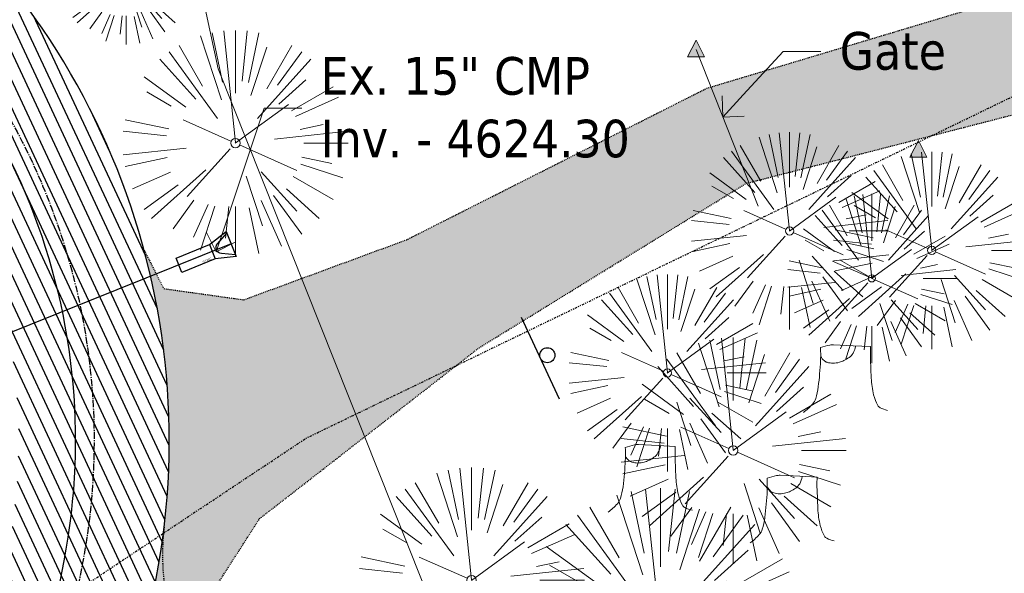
# Model space of a CAD drawing. Header units: feet. Extents: x 1134296 to 1140710, y 647902 to 649877.
# Tile 60 of 66: x 1135099 to 1135203, y 649111 to 649170. Entities that reach past the tile are written whole.
import ezdxf
from ezdxf import colors
from ezdxf.entities.mleader import LeaderData, LeaderLine
from ezdxf.lldxf.tags import DXFTag
from ezdxf.math import Vec2, Vec3

# ---------------------------------------------------------------- set-up
doc = ezdxf.new("R2010")
doc.units = ezdxf.units.FT
doc.header["$MEASUREMENT"] = 0
for name, pattern in [('CENTER2', [1.125, 0.75, -0.125, 0.125, -0.125]), ('DIVIDE2', [0.625, 0.25, -0.125, 0, -0.125, 0, -0.125]), ('RAD', [0.13, 0.08, -0.05])]:
    doc.linetypes.add(name, pattern=pattern)
for name, color, linetype in [('C-PRKG-ASPH', 5, 'Continuous'), ('C-PRKG-GRVL', 8, 'Continuous'), ('C-ROAD-ASPHALT', 1, 'Continuous'), ('C-ROAD-CNTR', 1, 'CENTER2'), ('C-ROAD-GRVL', 1, 'RAD'), ('C-UTIL-STRM-PIPE', 210, 'Continuous'), ('C-UTIL-STRM-STRC', 210, 'Continuous'), ('C-UTIL-WATER-MEP', 7, 'WATER (.5x)'), ('G-TEXT-ST02', 2, 'Continuous'), ('G-XREF', 7, 'Continuous'), ('V-FLOOD-PLAIN', 2, 'DIVIDE2'), ('V-PVMT-GRVL', 120, 'RAD'), ('V-SITE-SIGN', 222, 'Continuous')]:
    doc.layers.add(name, color=color, linetype=linetype)
for name, color, linetype, lineweight in [('V-ANNO-TEXT', 8, 'Continuous', 13), ('V-PVMT-HTCH-GRVL', 8, 'Continuous', 20), ('V-SITE-FENC', 8, 'Continuous', 18), ('V-SITE-SURV', 8, 'Continuous', 18), ('V-SITE-VEGE', 8, 'Continuous', 18), ('V-UTIL-POWR-LINE-UNDR', 8, 'EXIST_PROP POWER UNDERGROUND LINE 1', 15)]:
    doc.layers.add(name, color=color, linetype=linetype, lineweight=lineweight)
doc.styles.add('SEI-Dim & Leader', font='tahoma.ttf')
doc.styles.get("Standard").update_dxf_attribs({"font": 'arial.ttf'})
tags = doc.linetypes.add('EXIST_PROP POWER UNDERGROUND LINE 1', pattern='A,1.5,-0.2,["P-UG",Standard,S=0.08,R=0,X=-0.1,Y=-0.04],-0.3', length=2).pattern_tags.tags
tags[6] = DXFTag(74, 10)
tags = doc.linetypes.add('WATER (.5x)', pattern='A,0.75,-0.2,["W",Standard,S=0.08,R=0,X=-0.1,Y=-0.04],-0.05', length=1).pattern_tags.tags
tags[6] = DXFTag(74, 10)
pattern_1 = [(37.50000000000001, (0, 0), (-0.06299335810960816, 1.926823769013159), [0, -1.52, 0, -1.7, 0, -1.625]), (7.499999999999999, (0, 0), (1.769776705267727, 2.82214606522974), [0, -0.82, 0, -1.37, 0, -0.525]), (327.5, (-1.23, 0), (3.114141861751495, 0.005659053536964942), [0, -0.5, 0, -1.8, 0, -2.35]), (317.5, (-1.23, 0), (3.006126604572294, 0.8776755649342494), [0, -0.25, 0, -1.18, 0, -1.35])]

# ---------------------------------------------------------------- blocks, each defined once
blk = doc.blocks.new('V-SITE-Sign')
blk.add_line((-0.1202287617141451, 0), (0.119771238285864, 0))
blk.add_circle((-0.0002287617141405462, -0.01999999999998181), 0.02000000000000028)
blk = doc.blocks.new('*U806', base_point=(1135154.133, 649133.53))
at = {"xscale": 39.99999999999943, "yscale": 39.99999999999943, "zscale": 39.99999999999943, "rotation": 115}
blk.add_blockref('V-SITE-Sign', (1135154.133, 649133.53), dxfattribs=at)
blk = doc.blocks.new('V-SITE-VEGE-Coniferious Tree 2')
at = {"color": 0, "linetype": 'ByBlock'}
for p, q in [((-0.0574950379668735, 0.2703678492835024), (-0.1039851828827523, 0.4890788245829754)), ((-0.0003172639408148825, 0.0025937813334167), (-0.05229705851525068, 0.4972664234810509)), ((-3.601054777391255e-05, 0.2219193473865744), (-3.601054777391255e-05, 0.5000060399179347)), ((0.02890183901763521, 0.2753366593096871), (0.05222503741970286, 0.4972664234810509)), ((0.0571938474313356, 0.2692740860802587), (0.1039131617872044, 0.4890788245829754)), ((-0.06264093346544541, 0.1926377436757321), (-0.1545378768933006, 0.4755369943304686)), ((-0.1460065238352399, 0.2528363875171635), (-0.2500390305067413, 0.4330260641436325)), ((0.06850648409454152, 0.2109817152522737), (0.1382469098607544, 0.425630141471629)), ((0.139142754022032, 0.2410654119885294), (0.2499670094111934, 0.4330260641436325)), ((-0.07913071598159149, 0.1088658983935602), (-0.2939353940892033, 0.4045257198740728)), ((0.1868724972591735, 0.2572635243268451), (0.2938633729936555, 0.4045257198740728)), ((-0.1756943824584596, 0.1950752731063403), (-0.3346129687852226, 0.3715878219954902)), ((0.09777767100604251, 0.108636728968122), (0.3345409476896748, 0.3715878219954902)), ((-0.2201011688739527, 0.1598873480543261), (-0.4045617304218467, 0.2938993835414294)), ((0.1919663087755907, 0.1728666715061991), (0.3115823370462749, 0.2805763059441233)), ((0.2487690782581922, 0.143647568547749), (0.4329900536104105, 0.2500030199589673)), ((-0.2844040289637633, 0.1641894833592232), (-0.393144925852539, 0.2269610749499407)), ((0.2658942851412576, 0.1183972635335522), (0.4567507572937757, 0.2033670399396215)), ((-0.0009318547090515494, -0.0006770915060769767), (0.2349564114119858, 0.1707208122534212)), ((-0.2961437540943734, 0.06292784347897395), (-0.4891148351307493, 0.1039491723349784)), ((-0.01992166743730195, 0.008854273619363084), (-0.2318825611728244, 0.1032199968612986)), ((0.2872695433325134, 0.06106323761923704), (0.3884790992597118, 0.08257391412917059)), ((-0.3060292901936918, 0.03215663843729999), (-0.4973024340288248, 0.05226104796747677)), ((0.173080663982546, 0.01818771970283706), (0.497230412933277, 0.05226104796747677)), ((0.3024988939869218, 0), (0.4999700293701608, 0)), ((-0.2182782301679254, -0.02292736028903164), (-0.4973024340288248, -0.05226104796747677)), ((-0.02300503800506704, -0.02554197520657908), (-0.2137781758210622, -0.2373882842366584)), ((0.01849546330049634, -0.008260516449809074), (0.2719985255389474, -0.1211160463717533)), ((-0.302185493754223, -0.0642195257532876), (-0.4891148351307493, -0.1039491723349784)), ((0.2936342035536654, -0.06241742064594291), (0.4274066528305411, -0.09084484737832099)), ((0.2891445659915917, -0.09395946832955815), (0.4755009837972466, -0.1545018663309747)), ((-0.2881436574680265, -0.1282723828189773), (-0.4568227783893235, -0.2033670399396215)), ((-0.1320480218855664, -0.1188660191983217), (-0.3716238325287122, -0.3345769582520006)), ((0.1143820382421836, -0.1271057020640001), (0.2718110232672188, -0.301920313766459)), ((0.04781873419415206, -0.1473038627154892), (0.1192466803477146, -0.3671294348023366)), ((0.2555295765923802, -0.1475434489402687), (0.4329900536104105, -0.2500030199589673)), ((-0.254528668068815, -0.1848980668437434), (-0.4045617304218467, -0.2938993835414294)), ((0.2253521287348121, -0.2029399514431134), (0.3715518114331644, -0.3345769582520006)), ((0.1688618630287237, -0.2324611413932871), (0.2938633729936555, -0.4045257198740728)), ((-0.1842986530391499, -0.2536176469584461), (-0.2766747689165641, -0.3807650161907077)), ((-0.1213812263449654, -0.2725449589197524), (-0.1855903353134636, -0.4167758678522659)), ((0.1131111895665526, -0.2541280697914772), (0.2033310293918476, -0.4567867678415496)), ((-0.09098502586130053, -0.2799408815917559), (-0.1545378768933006, -0.4755369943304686)), ((-0.02966136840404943, -0.2817638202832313), (-0.04434904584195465, -0.4216092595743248)), ((-3.601054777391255e-05, -0.2817638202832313), (-3.601054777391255e-05, -0.5000060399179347)), ((0.06104806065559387, -0.2873055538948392), (0.1039131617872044, -0.4890788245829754))]:
    blk.add_line(p, q, dxfattribs=at)
blk.add_circle((-3.601054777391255e-05, 0), 0.02083358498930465)
blk = doc.blocks.new('V-SITE-VEGE-Stump')
for points in [[(-0.122905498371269, -0.01429599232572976, 0.05261256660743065), (-0.09863241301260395, 0.007697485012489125, 0.1061947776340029), (-0.09053039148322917, 0.02191696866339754, 0.04486152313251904), (-0.08374707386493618, 0.05273626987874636, 0.02007395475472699), (-0.07764030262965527, 0.1228815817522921, 0.01167487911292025), (-0.07732468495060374, 0.1363966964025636, 0.007866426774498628), (-0.07764030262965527, 0.1564565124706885)], [(-0.07764030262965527, 0.1564565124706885, -0.02766804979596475), (-0.05341885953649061, 0.1633605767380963, -0.0679781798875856), (-0.04316680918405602, 0.1642506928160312), (0.008593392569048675, 0.1616126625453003), (0.05395851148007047, 0.1590945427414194)], [(0.01506844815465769, 0.161253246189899, -0.08286378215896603), (0.008147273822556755, 0.1419669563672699, -0.1113242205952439), (-0.002098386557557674, 0.130555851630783, -0.03931328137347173), (-0.01592715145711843, 0.1222882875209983, -0.04919659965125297), (-0.02797848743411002, 0.1177254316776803, -0.06600187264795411), (-0.0446681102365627, 0.1155126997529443, -0.07018691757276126), (-0.06035359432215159, 0.1177254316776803, -0.1148593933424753), (-0.06850904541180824, 0.1222766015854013, -0.0759377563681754), (-0.07734269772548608, 0.1331671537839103)], [(0.05395851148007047, 0.1590945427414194, 0.004334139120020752), (0.05376627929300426, 0.1369184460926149, 0.00834373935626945), (0.05395851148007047, 0.1253997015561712), (0.05605689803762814, 0.07623641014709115, 0.04625247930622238), (0.06241632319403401, 0.03170819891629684, 0.06962485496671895), (0.07334360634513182, 0.00381048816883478, 0.1497246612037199), (0.07941695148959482, -0.001975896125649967, 0.05852299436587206), (0.09922370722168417, -0.009139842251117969)]]:
    blk.add_lwpolyline(points, format="xyb")
blk = doc.blocks.new('*U860', base_point=(1135154.133, 649133.53))
at = {"xscale": 39.99999999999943, "yscale": 39.99999999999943, "zscale": 39.99999999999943, "rotation": 115}
blk.add_blockref('V-SITE-Sign', (1135154.133, 649133.53), dxfattribs=at)
blk = doc.blocks.new('_Open90')
at = {"color": 0, "linetype": 'ByBlock', "lineweight": -2}
for p, q in [((-0.5, 0.5), (0, 0)), ((0, 0), (-1, 0)), ((0, 0), (-0.5, -0.5))]:
    blk.add_line(p, q, dxfattribs=at)
blk = doc.blocks.new('V-LEGL- Corner Location 5')
h = blk.add_hatch(color=256)
h.dxf.hatch_style = 1
h.paths.add_polyline_path([(2.775557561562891e-17, 0.4999999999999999), (-0.45342273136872, -0.383392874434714), (0.45342273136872, -0.383392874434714)])
at = {"flags": 128}
blk.add_lwpolyline([(-0.45342273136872, -0.383392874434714), (3.061616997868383e-17, 0.5), (0.4534227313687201, -0.383392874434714)], close=True, dxfattribs=at)
blk = doc.blocks.new('*U1387')
at = {"flags": 128}
blk.add_lwpolyline([(-1.556904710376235, -1.716130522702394), (-1.335741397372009, 0.5312260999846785), (1.33574139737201, -0.5312260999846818), (-0.04693617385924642, -2.316646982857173)], dxfattribs=at)
blk.add_lwpolyline([(1.161514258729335, -0.4619357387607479), (0.0186799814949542, -1.455964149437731, -0.609256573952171), (-1.013501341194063, -1.045464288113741), (-1.161514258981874, 0.4619357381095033)], format="xyb", dxfattribs=at)
blk.add_lwpolyline([(-1.462307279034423, -5.875526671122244), (-2.972275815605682, -5.275010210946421), (-1.556904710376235, -1.716130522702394), (-0.04693617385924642, -2.316646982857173)], close=True, dxfattribs=at)
at = {"layer": 'Defpoints'}
blk.add_text('15" FES', height=0.1999999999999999, rotation=68.28609562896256, dxfattribs=at).set_placement((-0.6383879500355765, -3.571890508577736))
blk = doc.blocks.new('C_PBASE-PACTOLA_02403811')
at = {"layer": 'C-ROAD-ASPHALT'}
blk.add_lwpolyline([(1134916.811965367, 648653.2299950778), (1134952.321656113, 648718.215074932, 0.01915469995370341), (1134969.657277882, 648753.0477392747), (1135036.873309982, 648902.1641641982, 0.009218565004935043), (1135044.254367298, 648919.3790657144), (1135101.509820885, 649060.0203951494, 0.04927264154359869), (1135107.544114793, 649080.3791714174), (1135113.245677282, 649110.0761826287, 0.3025232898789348), (1135079.742163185, 649189.7952543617), (1135017.583038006, 649231.0012923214, 0.03670103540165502), (1134952.658282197, 649267.4907225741), (1134930.361796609, 649277.95101182, 0.265468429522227), (1134828.518541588, 649269.7547374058), (1134807.494103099, 649255.3935736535, 0.04164346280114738), (1134780.654611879, 649233.5777859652), (1134706.829601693, 649162.5981949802, 0.05765878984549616), (1134625.196538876, 649063.6602364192, -0.5722564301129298), (1134616.582948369, 649064.0343807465), (1134601.857481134, 649091.7855040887)], format="xyb", dxfattribs=at)
at = {"layer": 'C-ROAD-CNTR', "flags": 128}
blk.add_lwpolyline([(1134682.815781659, 648422.2458494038), (1134669.21986276, 648425.8462855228, -0.1774687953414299), (1134620.150062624, 648460.1534391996), (1134616.502637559, 648465.3792168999, -0.1042089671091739), (1134576.197064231, 648560.2628234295), (1134558.554057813, 648650.0509356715, -0.01381007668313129), (1134553.979962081, 648677.2843639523), (1134544.902369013, 648742.2703875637, -0.09433329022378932), (1134550.434197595, 648854.3354307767), (1134558.997505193, 648889.7214101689, -0.1428635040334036), (1134712.374228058, 649156.8312964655), (1134786.199238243, 649227.8108874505, -0.04164346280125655), (1134812.006441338, 649248.7876063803), (1134833.030879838, 649263.1487701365, -0.2654684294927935), (1134926.96397912, 649270.7084407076), (1134949.260464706, 649260.2481514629, -0.03670103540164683), (1135013.162783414, 649224.3333579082), (1135075.321908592, 649183.1273199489, -0.3025232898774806), (1135105.389164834, 649111.5845632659), (1135099.687602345, 649081.8875520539, -0.04927264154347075), (1135094.100293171, 649063.036833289), (1135036.844839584, 648922.3955038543, -0.009218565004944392), (1135029.58001939, 648905.4517031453), (1134962.363987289, 648756.3352782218, -0.01915469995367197), (1134945.301367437, 648722.0511597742), (1134909.791676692, 648657.06607992, -0.111236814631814), (1134866.238656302, 648607.5744966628), (1134762.181369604, 648532.0907847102, 0.3229446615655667), (1134716.395894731, 648393.2215671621), (1134719.721086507, 648382.7059234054, -0.1714240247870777), (1134715.287797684, 648249.5554414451), (1134707.163513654, 648228.7837741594, -0.02272318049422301), (1134688.713657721, 648187.2766264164, 0.05045028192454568), (1134653.344169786, 648094.1277041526)], format="xyb", dxfattribs=at)
at = {"layer": 'C-ROAD-GRVL'}
blk.add_lwpolyline([(1135150.106472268, 649052.7142391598), (1135118.394372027, 649098.3364514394, -0.1835030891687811), (1135114.097630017, 649115.5611437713)], format="xyb", dxfattribs=at)
at = {"layer": 'C-UTIL-STRM-PIPE', "flags": 128}
blk.add_lwpolyline([(1135121.227039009, 649145.7032626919), (1135090.690685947, 649133.42446012)], dxfattribs=at)
at = {"layer": 'C-UTIL-WATER-MEP', "flags": 128}
blk.add_lwpolyline([(1134713.292159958, 648416.2441137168), (1134669.731849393, 648427.7796426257, -0.1774687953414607), (1134621.79009064, 648461.2981261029), (1134618.142665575, 648466.5239038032, -0.1042089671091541), (1134578.159536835, 648560.6484414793), (1134560.516530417, 648650.4365537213, -0.01381007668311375), (1134555.960731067, 648677.5610482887), (1134546.883138, 648742.5470719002, -0.09433329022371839), (1134552.378087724, 648853.8650148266), (1134560.941395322, 648889.2509942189, -0.1428635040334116), (1134713.760384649, 649155.3895718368), (1134787.585394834, 649226.3691628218, -0.04164346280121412), (1134813.134525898, 649247.1361145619), (1134834.158964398, 649261.4972783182, -0.2654684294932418), (1134926.114524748, 649268.8977979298), (1134948.411010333, 649258.437508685, -0.03670103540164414), (1135012.057719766, 649222.6663743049), (1135074.216844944, 649181.4603363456, -0.302523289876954), (1135103.425036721, 649111.961658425), (1135097.723474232, 649082.264647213, -0.04927264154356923), (1135092.247911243, 649063.7909428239), (1135034.992457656, 648923.1496133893, -0.009218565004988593), (1135027.756696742, 648906.273587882), (1134960.540664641, 648757.1571629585, -0.01915469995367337), (1134943.546295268, 648723.0101809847), (1134908.036604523, 648658.0251011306, -0.1112368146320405), (1134865.064291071, 648609.1934056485), (1134761.007004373, 648533.7096936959, 0.1574684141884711), (1134714.965670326, 648470.6755079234, 0.1574684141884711)], format="xyb", dxfattribs=at)
at = {"layer": 'C-UTIL-STRM-STRC', "color": 221, "linetype": 'Continuous', "lineweight": -3, "rotation": 313.9304044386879}
blk.add_blockref('*U1387', (1135121.22703901, 649145.7032626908), dxfattribs=at)
blk = doc.blocks.new('C_PHTCH-PACTOLA_02403811')
at = {"layer": 'C-PRKG-ASPH'}
h = blk.add_hatch(dxfattribs=at)
h.set_pattern_fill('ANSI31', color=256, scale=10, angle=70)
h.set_pattern_definition([(115, (0, 0), (-1.132884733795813, -0.5282728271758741), [])])
edge = h.paths.add_edge_path(flags=16)
edge.add_arc((1135093.567290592, 648760.3570235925), 541.9999999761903, 143.5703577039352, 153.2664360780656, ccw=False)
edge.add_arc((1135093.567290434, 648760.3570237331), 541.9999997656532, 133.8742793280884, 143.5703577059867, ccw=False)
edge.add_line((1134717.918854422, 649151.0643979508), (1134791.743864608, 649222.0439889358))
edge.add_arc((1134924.814897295, 649083.6384245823), 191.9999999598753, 124.33581191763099, 133.8742793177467, ccw=False)
edge.add_line((1134816.518779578, 649242.1816391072), (1134837.543218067, 649256.5428028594))
edge.add_arc((1134886.614896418, 649184.7029087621), 87.00000000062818, 64.86660358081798, 124.33581191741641, ccw=False)
edge.add_line((1134923.566161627, 649263.4658695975), (1134945.862647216, 649253.0055803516))
edge.add_arc((1134736.896871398, 648807.5874571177), 491.9999999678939, 56.45911934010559, 64.86660355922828, ccw=False)
edge.add_line((1135008.742528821, 649217.6654234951), (1135070.901654, 649176.4593855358))
edge.add_arc((1135036.644680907, 649124.7828938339), 62.00000000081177, -10.868034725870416, 56.45911933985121, ccw=False)
edge.add_line((1135097.532652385, 649113.0929439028), (1135091.831089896, 649083.3959326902))
edge.add_arc((1135001.481196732, 649100.7423100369), 92.00000001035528, 337.8486329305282, 349.13196525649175, ccw=False)
edge.add_line((1135086.690765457, 649066.0532714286), (1135029.43531187, 648925.4119419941))
edge.add_arc((1134573.749357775, 649110.9228871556), 491.9999995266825, 335.73595333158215, 337.84863296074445, ccw=False)
edge.add_line((1135022.286728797, 648908.7392420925), (1134970.105907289, 648792.9779079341))
edge.add_line((1134970.105907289, 648792.9779079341), (1134955.070696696, 648759.622817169))
edge.add_arc((1134506.533324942, 648961.8064625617), 492.0000003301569, 331.3465562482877, 335.7359533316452, ccw=False)
edge.add_line((1134938.281078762, 648725.8872446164), (1134902.771388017, 648660.9021647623))
edge.add_arc((1134778.161263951, 648728.9926705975), 142.0000000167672, 305.95733191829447, 331.34655630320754, ccw=False)
edge.add_line((1134861.541195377, 648614.0501326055), (1134757.483908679, 648538.5664206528))
edge.add_arc((1134835.579196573, 648430.9089730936), 133.0000000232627, 125.9573319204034, 166.4171722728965)
edge.add_arc((1134672.277915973, 648470.363906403), 35.00000000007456, 244.10855969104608, 346.41717227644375, ccw=False)
edge.add_arc((1134691.461854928, 648509.9128519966), 78.95614352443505, 214.9055155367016, 244.1168481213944, ccw=False)
edge.add_line((1134626.710174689, 648464.732186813), (1134623.062749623, 648469.9579645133))
edge.add_arc((1134821.506139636, 648608.4650796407), 241.9999999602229, 191.1167612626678, 214.9138039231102, ccw=False)
edge.add_line((1134584.046954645, 648561.8052956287), (1134566.403948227, 648651.5934078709))
edge.add_arc((1135049.172208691, 648746.4554480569), 491.9999999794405, 187.9519260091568, 191.1167612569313, ccw=False)
edge.add_line((1134561.903038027, 648678.391101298), (1134552.825444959, 648743.3771249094))
edge.add_arc((1134842.017716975, 648783.7730382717), 292.0000000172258, 166.3961174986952, 187.9519260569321, ccw=False)
edge.add_line((1134558.209758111, 648852.4537669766), (1134566.77306571, 648887.8397463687))
edge.add_arc((1135093.567290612, 648760.357023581), 542.0000000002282, 158.0478401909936, 166.396117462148, ccw=False)
edge.add_arc((1135093.567290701, 648760.357023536), 542.0000000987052, 153.2664360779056, 158.0478401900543, ccw=False)
edge = h.paths.add_edge_path()
edge.add_line((1134664.934415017, 648091.0186503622), (1134641.753924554, 648097.236757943))
edge.add_arc((1135131.441785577, 647965.8792352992), 506.9999999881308, 154.1154939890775, 164.9840567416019, ccw=False)
edge.add_arc((1135131.44177555, 647965.8792402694), 506.9999887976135, 153.4314984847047, 154.115493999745, ccw=False)
edge.add_arc((1134241.513528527, 648410.9103548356), 488.0000000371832, 333.4314984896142, 338.6383717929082)
edge.add_line((1134695.987914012, 648233.1548120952), (1134704.112198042, 648253.9264793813))
edge.add_arc((1134529.027803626, 648322.4060737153), 188.0000000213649, 338.6383717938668, 377.1954705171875)
edge.add_arc((1134651.306425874, 648360.2470375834), 60.00000000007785, 17.1954705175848, 74.97265706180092)
edge.add_line((1134666.863224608, 648418.1951696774), (1134661.500576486, 648419.8056636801))
edge.add_arc((1134691.489318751, 648509.9450223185), 94.99699278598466, 223.9418846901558, 251.5980721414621, ccw=False)
edge.add_arc((1134691.535842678, 648509.9839590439), 95.05751145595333, 214.9165962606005, 223.9393241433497, ccw=False)
edge.add_line((1134613.590003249, 648455.5746160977), (1134609.942525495, 648460.8004692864))
edge.add_arc((1134821.506139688, 648608.4650796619), 258.0000000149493, 191.1167612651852, 214.9138039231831, ccw=False)
edge.add_line((1134568.347173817, 648558.7203512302), (1134550.704167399, 648648.5084634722))
edge.add_arc((1135049.172208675, 648746.4554480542), 507.9999999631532, 187.9519260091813, 191.1167612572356, ccw=False)
edge.add_line((1134546.056886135, 648676.177626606), (1134536.979293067, 648741.163650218))
edge.add_arc((1134842.01771694, 648783.7730382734), 307.9999999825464, 166.3961174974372, 187.9519260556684, ccw=False)
edge.add_line((1134542.658637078, 648856.2170945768), (1134551.221944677, 648891.6030739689))
edge.add_arc((1135093.567290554, 648760.3570237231), 557.9999999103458, 163.9213237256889, 166.3961174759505, ccw=False)
edge.add_arc((1134538.177323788, 648920.4382053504), 19.99999999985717, 343.9213237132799, 402.7699397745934)
edge.add_line((1134552.859048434, 648934.0193305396), (1134533.446357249, 648955.005204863))
edge.add_arc((1135093.567290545, 648760.3570234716), 592.9783928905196, 146.0187423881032, 160.8370986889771, ccw=False)
edge.add_line((1134601.857481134, 649091.7855040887), (1134616.582948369, 649064.0343807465))
edge.add_arc((1134620.999668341, 649066.3780071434), 5.000000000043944, 207.9515834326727, 327.0740857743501)
edge.add_arc((1135093.567290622, 648760.3570235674), 558.0000000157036, 133.8742793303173, 147.0740857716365, ccw=False)
edge.add_line((1134706.829601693, 649162.5981949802), (1134780.654611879, 649233.5777859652))
edge.add_arc((1134924.814897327, 649083.6384245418), 208.0000000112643, 124.3358119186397, 133.8742793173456, ccw=False)
edge.add_line((1134807.494103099, 649255.3935736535), (1134828.518541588, 649269.7547374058))
edge.add_arc((1134886.614896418, 649184.7029087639), 102.9999999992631, 64.86660357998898, 124.33581191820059, ccw=False)
edge.add_line((1134930.361796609, 649277.9510118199), (1134952.658282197, 649267.4907225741))
edge.add_arc((1134736.896871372, 648807.5874570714), 508.0000000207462, 56.4591193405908, 64.86660355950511, ccw=False)
edge.add_line((1135017.583038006, 649231.0012923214), (1135079.742163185, 649189.7952543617))
edge.add_arc((1135036.644680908, 649124.782893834), 77.99999999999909, -10.868034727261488, 56.45911934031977, ccw=False)
edge.add_line((1135113.245677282, 649110.0761826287), (1135107.544114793, 649080.3791714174))
edge.add_arc((1135001.481196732, 649100.7423100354), 108.0000000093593, 337.84863293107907, 349.131965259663, ccw=False)
edge.add_line((1135101.509820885, 649060.0203951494), (1135044.254367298, 648919.3790657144))
edge.add_arc((1134573.749357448, 649110.9228872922), 507.9999998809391, 335.7359533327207, 337.84863295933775, ccw=False)
edge.add_line((1135036.873309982, 648902.1641641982), (1134969.657277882, 648753.0477392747))
edge.add_arc((1134506.53332524, 648961.8064624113), 507.9999999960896, 331.346556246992, 335.73595333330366, ccw=False)
edge.add_line((1134952.321656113, 648718.215074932), (1134916.811965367, 648653.2299950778))
edge.add_arc((1134778.161263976, 648728.9926705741), 157.9999999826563, 305.9573319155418, 331.3465563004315, ccw=False)
edge.add_line((1134870.936117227, 648601.0988607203), (1134766.878830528, 648525.6151487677))
edge.add_arc((1134835.579196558, 648430.9089731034), 117.0000000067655, 125.9573319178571, 162.264860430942)
edge.add_arc((1134752.713885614, 648457.4106757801), 29.99999999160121, 162.264860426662, 196.8024120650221)
edge.add_arc((1134835.579196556, 648430.9089731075), 113.0000000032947, 170.9217318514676, 197.5476736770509)
edge.add_line((1134727.837491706, 648396.8395581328), (1134731.162683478, 648386.3239143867))
edge.add_arc((1134529.027802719, 648322.4060734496), 212.0000009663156, 11.340079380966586, 17.54767372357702, ccw=False)
edge.add_arc((1134529.055568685, 648322.403813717), 211.9732215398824, -20.64909134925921, 11.342153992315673, ccw=False)
edge.add_arc((1134759.869013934, 648235.3149369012), 34.72371615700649, 159.1871917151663, 239.4135572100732)
edge.add_line((1134742.200276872, 648205.422593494), (1134709.513, 648185.696))
edge.add_line((1134709.513, 648185.696), (1134698.996135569, 648181.0065459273))
edge.add_arc((1135131.441785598, 647965.8792352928), 483.0000000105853, 153.5511843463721, 164.9840567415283)
at = {"layer": 'C-PRKG-GRVL'}
h = blk.add_hatch(dxfattribs=at)
h.set_pattern_fill('AR-SAND', color=256)
h.set_pattern_definition(pattern_1)
edge = h.paths.add_edge_path()
edge.add_line((1135118.394372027, 649098.3364514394), (1135151.247992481, 649051.0720055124))
edge.add_line((1135151.247992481, 649051.0720055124), (1135138.110122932, 649041.9398434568))
edge.add_line((1135138.110122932, 649041.9398434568), (1135113.710127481, 649077.0425886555))
edge.add_arc((1135110.425660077, 649074.7595481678), 4.000000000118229, 34.80324838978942, 166.585802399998)
edge.add_arc((1135001.481147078, 649100.7423201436), 108.0000506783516, 346.5858032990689, 349.1319649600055)
edge.add_line((1135107.544114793, 649080.3791714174), (1135113.245677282, 649110.0761826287))
edge.add_arc((1135036.64468108, 649124.782893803), 77.99999982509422, 349.1319652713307, 353.2101786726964)
edge.add_arc((1135138.922293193, 649112.6054546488), 24.99999999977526, 173.2101786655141, 214.8032488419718)
blk = doc.blocks.new('C_XBASE-PACTOLA_02403811')
at = {"layer": 'V-PVMT-HTCH-GRVL', "transparency": 33554610}
h = blk.add_hatch(dxfattribs=at)
h.set_pattern_fill('AR-SAND', color=256)
h.set_pattern_definition(pattern_1)
edge = h.paths.add_edge_path()
edge.add_line((1135299.063, 649179.0219999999), (1135359.935, 649193.25))
edge.add_line((1135359.935, 649193.25), (1135357.6, 649204.5630000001))
edge.add_line((1135357.6, 649204.5630000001), (1135297.029, 649189.085))
edge.add_line((1135297.029, 649189.085), (1135246.745999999, 649179.3969999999))
edge.add_line((1135246.745999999, 649179.3969999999), (1135208.995, 649173.44))
edge.add_line((1135208.995, 649173.44), (1135171.842, 649162.29))
edge.add_line((1135171.842, 649162.29), (1135139.912, 649146.159))
edge.add_line((1135139.912, 649146.159), (1135122.574, 649139.7599999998))
edge.add_line((1135122.574, 649139.7599999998), (1135114.055, 649140.952))
edge.add_line((1135114.055, 649140.952), (1135111.969708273, 649145.0348135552))
edge.add_arc((1135036.64468091, 649124.7828938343), 77.9999999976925, -10.868034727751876, 15.048701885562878, ccw=False)
edge.add_line((1135113.245677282, 649110.0761826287), (1135110.302075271, 649094.7442131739))
edge.add_line((1135110.302075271, 649094.7442131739), (1135124.253, 649116.4640000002))
edge.add_line((1135124.253, 649116.4640000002), (1135147.572, 649134.6260000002))
edge.add_line((1135147.572, 649134.6260000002), (1135176.017999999, 649152.1529999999))
edge.add_line((1135176.017999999, 649152.1529999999), (1135211.365, 649161.2510000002))
edge.add_line((1135211.365, 649161.2510000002), (1135250.66, 649167.3619999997))
edge.add_line((1135250.66, 649167.3619999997), (1135299.063, 649179.0219999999))
at = {"layer": 'V-FLOOD-PLAIN', "flags": 128}
blk.add_lwpolyline([(1134914.782730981, 649486.6812236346), (1134964.912024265, 649449.9128447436), (1134986.127264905, 649409.6138352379), (1134975.347427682, 649311.0767022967), (1134958.917484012, 649205.057923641), (1134955.558909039, 649145.2391346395), (1134964.044928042, 649110.8634109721), (1134999.274655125, 649087.9986497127), (1135032.634643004, 649078.2829496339), (1135064.165377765, 649081.7137970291), (1135129.218654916, 649125.0400490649), (1135225.738491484, 649171.7426832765), (1135337.320879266, 649207.1686943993), (1135395.200465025, 649212.4327917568)], dxfattribs=at)
at = {"layer": 'V-PVMT-GRVL', "flags": 128}
for points in [[(1135111.969708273, 649145.0348135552), (1135114.055, 649140.952), (1135122.574, 649139.7599999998), (1135139.912, 649146.159), (1135171.842, 649162.29), (1135208.995, 649173.44), (1135246.745999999, 649179.3969999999), (1135297.029, 649189.085), (1135357.6, 649204.5630000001)], [(1135110.302075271, 649094.7442131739), (1135124.253, 649116.4640000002), (1135147.572, 649134.6260000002), (1135176.017999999, 649152.1529999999), (1135211.365, 649161.2510000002), (1135250.66, 649167.3619999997), (1135299.063, 649179.0219999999), (1135359.935, 649193.25)]]:
    blk.add_lwpolyline(points, dxfattribs=at)
at = {"layer": 'V-SITE-FENC', "flags": 128}
blk.add_lwpolyline([(1135177.295, 649149.722), (1135170.686, 649166.389)], dxfattribs=at)
at = {"layer": 'V-UTIL-POWR-LINE-UNDR', "flags": 128}
blk.add_lwpolyline([(1134480.127728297, 648231.4910384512), (1134494.996471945, 648496.1691917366), (1134496.354631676, 648566.44434151), (1134464.634199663, 648641.5326281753), (1134459.677329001, 648691.5978201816), (1134473.792826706, 648747.2770438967), (1134487.668805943, 648772.8760612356), (1134492.621603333, 648802.5716343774), (1134496.091176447, 648841.0190152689), (1134500.796308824, 648860.3211453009), (1134494.587384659, 648928.3795930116), (1134495.610681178, 649027.1179445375), (1134495.955, 649106.737), (1134599.221251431, 649131.4978260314), (1134637.553107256, 649168.5421751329), (1134656.340245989, 649214.8847448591), (1134694.635392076, 649279.0850905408), (1134746.477990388, 649319.7325033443), (1134803.106029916, 649342.8457422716), (1134848.624546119, 649349.4784079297), (1134877.799434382, 649337.8966334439), (1134908.972639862, 649315.1325047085), (1134965.723883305, 649315.5318607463), (1135021.655, 649297.834), (1135074.570971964, 649267.2988659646), (1135109.814885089, 649210.9488559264), (1135119.855903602, 649164.3586520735), (1135144.601334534, 649102.1495441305)], dxfattribs=at)
at = {"layer": 'V-SITE-SIGN'}
for name in ['*U806', '*U860']:
    blk.add_blockref(name, (1135154.133, 649133.53), dxfattribs=at)
at = {"layer": 'V-SITE-SIGN', "xscale": 39.99999999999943, "yscale": 39.99999999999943, "zscale": 39.99999999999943, "rotation": 115}
blk.add_blockref('V-SITE-Sign', (1135154.133, 649133.53), dxfattribs=at)
at = {"layer": 'V-SITE-SURV', "xscale": 2, "yscale": 2, "zscale": 2}
for p in [(1135170.686, 649166.389), (1135194.325, 649155.725)]:
    blk.add_blockref('V-LEGL- Corner Location 5', p, dxfattribs=at)
at = {"layer": 'V-SITE-VEGE'}
for name, p, xscale, yscale, zscale in [('V-SITE-VEGE-Coniferious Tree 2', (1135110.056, 649173.933), 13.99983088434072, 13.99983088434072, 13.99983088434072), ('V-SITE-VEGE-Coniferious Tree 2', (1135180.628, 649147.086), 20.99974632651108, 20.99974632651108, 20.99974632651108), ('V-SITE-VEGE-Coniferious Tree 2', (1135195.751, 649145.022), 20.99974632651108, 20.99974632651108, 20.99974632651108), ('V-SITE-VEGE-Coniferious Tree 2', (1135189.374, 649142.031), 17.99978256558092, 17.99978256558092, 17.99978256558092), ('V-SITE-VEGE-Coniferious Tree 2', (1135167.632, 649131.97), 20.99974632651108, 20.99974632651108, 20.99974632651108), ('V-SITE-VEGE-Stump', (1135187.051, 649128.357), 40.31522404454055, 40.31522404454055, 40.31522404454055), ('V-SITE-VEGE-Stump', (1135166.284, 649117.729), 40.31522404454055, 40.31522404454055, 40.31522404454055), ('V-SITE-VEGE-Stump', (1135181.373, 649114.455), 40.31522404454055, 40.31522404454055, 40.31522404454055), ('V-SITE-VEGE-Coniferious Tree 2', (1135166.88, 649104.695), 29.99963760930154, 29.99963760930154, 29.99963760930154)]:
    blk.add_blockref(name, p, dxfattribs=dict(at, xscale=xscale, yscale=yscale, zscale=zscale))
at = {"layer": 'V-SITE-VEGE', "xscale": 23.99971008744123, "yscale": 23.99971008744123, "zscale": 23.99971008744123, "rotation": 8.537736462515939e-07}
for p in [(1135121.689, 649156.438), (1135174.639, 649123.729), (1135146.806, 649109.901)]:
    blk.add_blockref('V-SITE-VEGE-Coniferious Tree 2', p, dxfattribs=at)
at = {"layer": 'V-ANNO-TEXT'}
ml = blk.add_multileader_mtext('Standard', dxfattribs=at)
ml.set_content('Gate', color=256, style='SEI-Dim & Leader')
ml.set_leader_properties(color=256, linetype='ByLayer', lineweight=-1)
ml.set_arrow_properties(name='OPEN90')
ml.build(insert=Vec2(0, 0))
ml.multileader.update_dxf_attribs({"text_left_attachment_type": 2, "text_right_attachment_type": 2, "dogleg_length": 0.1, "arrow_head_size": 3.2, "scale": 40})
ctx = ml.context
ctx.base_point, ctx.scale, ctx.arrow_head_size, ctx.plane_origin = Vec3(1135183.95776214, 649166.182072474), 40, 3.2, Vec3(1135173.532575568, 649159.2103231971)
ctx.left_attachment, ctx.right_attachment = 2, 2
notes = []
notes.append((ctx, [(0, (1, 1, 0), (1135179.95776214, 649166.182072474), (1, 0), 4, [(0, [(1135173.532575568, 649159.2103231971)], 0, [])])]))
ctx.mtext.insert, ctx.mtext.flow_direction = Vec3(1135185.95776214, 649168.259977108), 5
ml = blk.add_multileader_mtext('Standard', dxfattribs=at)
ml.set_content('Ex. 15" CMP\\PInv. - 4624.30', color=256, style='SEI-Dim & Leader')
ml.set_leader_properties(color=256, linetype='ByLayer', lineweight=-1)
ml.set_arrow_properties(name='OPEN90')
ml.build(insert=Vec2(0, 0))
ml.multileader.update_dxf_attribs({"text_left_attachment_type": 2, "text_right_attachment_type": 2, "dogleg_length": 0.1, "arrow_head_size": 3.2, "scale": 40})
ctx = ml.context
ctx.base_point, ctx.scale, ctx.arrow_head_size, ctx.plane_origin = Vec3(1135128.741878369, 649160.140905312), 40, 3.2, Vec3(1135119.632, 649144.881)
ctx.left_attachment, ctx.right_attachment = 2, 2
notes.append((ctx, [(0, (1, 1, 0), (1135124.741878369, 649160.140905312), (1, 0), 4, [(0, [(1135119.632, 649144.881)], 0, [])])]))
ctx.mtext.insert, ctx.mtext.flow_direction = Vec3(1135130.741878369, 649165.593781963), 5
for ctx, leaders in notes:
    for number, flags, end, landing, length, lines in leaders:
        leader = LeaderData()
        leader.index, (leader.has_last_leader_line, leader.has_dogleg_vector, leader.attachment_direction) = number, flags
        leader.last_leader_point, leader.dogleg_vector, leader.dogleg_length = Vec3(end), Vec3(landing), length
        for number, points, colour, breaks in lines:
            line = LeaderLine()
            line.index, line.vertices, line.color, line.breaks = number, Vec3.list(points), colors.encode_raw_color(colour), breaks
            leader.lines.append(line)
        ctx.leaders.append(leader)

msp = doc.modelspace()

# ---------------------------------------------------------------- block references
at = {"layer": 'G-TEXT-ST02'}
msp.add_blockref('C_PHTCH-PACTOLA_02403811', (0, 0), dxfattribs=at)

# ---------------------------------------------------------------- next in the draw order: block references
at = {"layer": 'G-XREF'}
msp.add_blockref('C_XBASE-PACTOLA_02403811', (0, 0), dxfattribs=at)

# ---------------------------------------------------------------- next in the draw order: block references
msp.add_blockref('C_PBASE-PACTOLA_02403811', (0, 0), dxfattribs=at)

doc.saveas('drawing.dxf')
